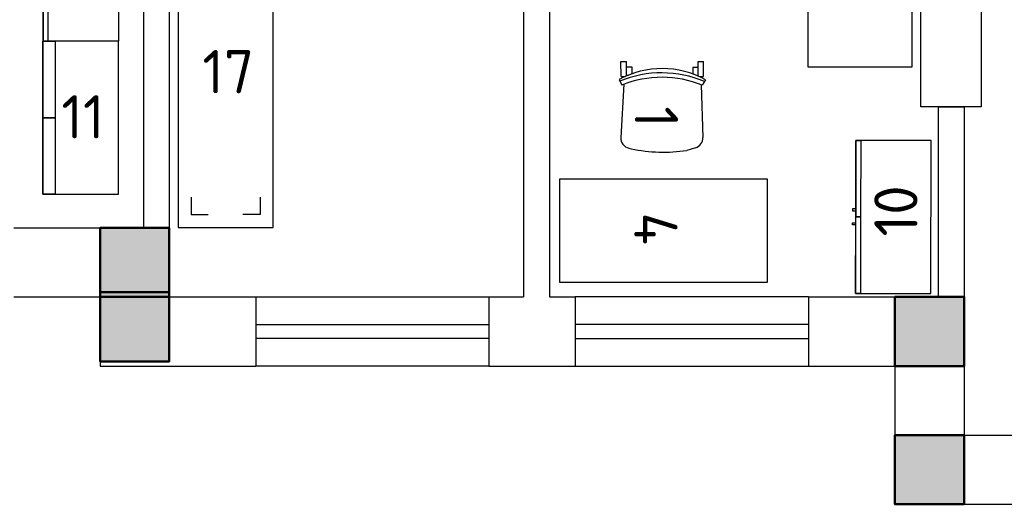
# Model space of a CAD drawing. Header units: millimetres. Extents: x 151654 to 877351, y 70322 to 154322.
# Tile 24 of 173: x 238106 to 243805, y 91338 to 94142. Entities that reach past the tile are written whole.
import ezdxf

# ---------------------------------------------------------------- set-up
doc = ezdxf.new("R2010")
doc.units = ezdxf.units.MM
doc.layers.add('kolonn', color=7, linetype='Continuous')
doc.layers.add('Стены', color=5, linetype='Continuous', lineweight=30)
doc.layers.add('технологич.о', color=152, linetype='Continuous', lineweight=30)
doc.styles.add('GOST', font='isocpeur.ttf')

# ---------------------------------------------------------------- blocks, each defined once
blk = doc.blocks.new('ghsdd')
at = {"ltscale": 50, "true_color": 0x757575}
h = blk.add_hatch(color=8, dxfattribs=at)
h.paths.add_polyline_path([(0, 200), (-200, 200), (-200, 0), (0, 0)])
h.paths.add_polyline_path([(200, 0), (200, 200), (0, 200), (0, 0)])
h.paths.add_polyline_path([(0, 0), (-200, 0), (-200, -200), (0, -200)])
h.paths.add_polyline_path([(0, 0), (0, -200), (200, -200), (200, 0)])
at = {"lineweight": 50, "ltscale": 50}
blk.add_lwpolyline([(200, 200), (200, -200), (-200, -200), (-200, 200), (200, 200)], dxfattribs=at)
blk = doc.blocks.new('470')
at = {"layer": 'технологич.о', "ltscale": 2}
for points in [[(8195681.1, 138800.7), (8196567.1, 138800.7), (8196567.1, 139236.7), (8195681.1, 139236.7)], [(8196124.1, 138800.7), (8195681.1, 138800.7), (8195681.1, 138829.4), (8196124.1, 138829.4)], [(8196089.4, 138800.7), (8196077.4, 138800.7), (8196077.4, 138781.5), (8196089.4, 138781.5)], [(8196567.1, 138800.7), (8196124.1, 138800.7), (8196124.1, 138829.4), (8196567.1, 138829.4)], [(8196158.7, 138800.7), (8196170.7, 138800.7), (8196170.7, 138781.5), (8196158.7, 138781.5)]]:
    blk.add_lwpolyline(points, close=True, dxfattribs=at)
blk = doc.blocks.new('A$C39229c42')
at = {"layer": 'технологич.о'}
blk.add_lwpolyline([(0, 0), (1800, 0), (1800, 550), (0, 550)], close=True, dxfattribs=at)
for points in [[(175, 475), (75, 475), (75, 375)], [(1625, 475), (1725, 475), (1725, 375)], [(175, 75), (75, 75), (75, 175)], [(1625, 75), (1725, 75), (1725, 175)]]:
    blk.add_lwpolyline(points, dxfattribs=at)
blk = doc.blocks.new('superkomfortchair 2')
at = {"layer": 'технологич.о', "linetype": 'Continuous'}
for p, q in [((-239.2, -32.01), (-239.2, 55.695)), ((-239.2, 55.695), (-208, 55.695)), ((-208, -28.902), (-208, 55.695)), ((-208, 25.149), (-176.8, 25.149)), ((-176.8, 25.149), (-176.8, -16.449)), ((208, 20.149), (176.8, 20.149)), ((176.8, 20.149), (176.8, -17.679)), ((208, -28.451), (208, 55.695)), ((208, 55.695), (239.2, 55.695)), ((239.2, -32.01), (239.2, 55.695)), ((-249.58336, -49.416), (-233.80448, -80.984)), ((-239.2, -32.01), (-214.95656, -32.01)), ((-208, -23.451), (-195.0676, -23.451)), ((216.62264, -32.01), (239.2, -32.01)), ((249.79032, -50.487), (231.5248, -82.322)), ((-222.58288, -76.582), (-240.46048, -385.443)), ((225.59576, -79.924), (234.65, -384.913)), ((-194.47064, -446.69), (-180.09368, -450.434)), ((191.47336, -443.715), (141.24136, -459.332))]:
    blk.add_line(p, q, dxfattribs=at)
for centre, major_axis, start_param, end_param in [((-0.86112, -466.333), (-499.8656, 0), 4.187126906, 5.2331917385), ((-4.36904, -598.93), (-611.75504, 0), 4.2951139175, 5.1170365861), ((-2.782, -609.946), (-596.65944, 0), 4.3088252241, 5.1099732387), ((-178.1572, -388.777), (-62.4, 0), 6.2275878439, 7.5894769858), ((172.27496, -386.625), (-62.4, 0), 1.8835191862, 3.1701305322), ((5.6784, 383.421), (-886.88392, 0), 1.3597668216, 1.7242509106)]:
    blk.add_ellipse(centre, major_axis=major_axis, ratio=0.9615384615, start_param=start_param, end_param=end_param, dxfattribs=at)

msp = doc.modelspace()

# ---------------------------------------------------------------- linework, layer by layer
at = {"lineweight": 30}
for p, q in [((238822.2, 97588.4), (238822.2, 92938.4)), ((238972.2, 97588.4), (238972.2, 92538.4)), ((241022.2, 96088.4), (241022.2, 92538.4)), ((241172.2, 96088.4), (241172.2, 92538.4)), ((243422.2, 93638.4), (243572.2, 93638.4)), ((243422.2, 93638.4), (243422.2, 92538.4)), ((243572.2, 93638.4), (243572.2, 91738.4)), ((238072.2, 92938.4), (238822.2, 92938.4)), ((238072.2, 92538.4), (238572.2, 92538.4)), ((238572.2, 92538.4), (238572.2, 92138.4)), ((238972.2, 92538.4), (239472.2, 92538.4)), ((239472.2, 92538.4), (239472.2, 92138.4)), ((240822.2, 92538.4), (240822.2, 92138.4)), ((240822.2, 92538.4), (241022.2, 92538.4)), ((241172.2, 92538.4), (241322.2, 92538.4)), ((241322.2, 92538.4), (241322.2, 92138.4)), ((242672.2, 92538.4), (242672.2, 92138.4)), ((242672.2, 92538.4), (243572.2, 92538.4)), ((238572.2, 92138.4), (239472.2, 92138.4)), ((240822.2, 92138.4), (241322.2, 92138.4)), ((242672.2, 92138.4), (243172.2, 92138.4)), ((243172.2, 92138.4), (243172.2, 91338.4)), ((243572.2, 91738.4), (243972.2, 91738.4)), ((243172.2, 91338.4), (243972.2, 91338.4))]:
    msp.add_line(p, q, dxfattribs=at)
at = {"color": 1}
for p, q in [((239472.2, 92538.4), (240822.2, 92538.4)), ((242672.2, 92538.4), (241322.2, 92538.4)), ((239472.2, 92378.4), (240822.2, 92378.4)), ((242672.2, 92378.4), (241322.2, 92378.4)), ((240822.2, 92298.4), (239472.2, 92298.4)), ((241322.2, 92298.4), (242672.2, 92298.4)), ((240822.2, 92138.4), (239472.2, 92138.4)), ((241322.2, 92138.4), (242672.2, 92138.4))]:
    msp.add_line(p, q, dxfattribs=at)
msp.add_lwpolyline([(243322.2, 96238.4), (243672.2, 96238.4), (243672.2, 93638.4), (243322.2, 93638.4)], close=True)
at = {"layer": 'технологич.о', "ltscale": 2}
for points in [[(242669.1, 93867.7), (242669.1, 95067.7), (243269.1, 95067.7), (243269.1, 93867.7)], [(238240.8, 94018), (238240.8, 93132), (238678.8, 93132), (238678.8, 94018)], [(238240.8, 93575), (238240.8, 94018), (238311.7, 94018), (238311.7, 93575)], [(238240.8, 93132), (238240.8, 93575), (238311.7, 93575), (238311.7, 93132)], [(241232.2, 93221.6), (242432.2, 93221.6), (242432.2, 92621.6), (241232.2, 92621.6)]]:
    msp.add_lwpolyline(points, close=True, dxfattribs=at)

# ---------------------------------------------------------------- block references
at = {"layer": 'kolonn'}
for p in [(238772.2, 92738.4), (238772.2, 92364.8), (243372.2, 92338.4), (243372.2, 91538.4)]:
    msp.add_blockref('ghsdd', p, dxfattribs=at)
at = {"layer": 'Стены', "lineweight": 60, "rotation": 270}
msp.add_blockref('A$C39229c42', (239022.9, 94739.7), dxfattribs=at)
at = {"layer": 'технологич.о', "color": 234, "xscale": -1, "rotation": 270.0824366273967}
msp.add_blockref('470', (111234.1, -8101854.9), dxfattribs=at)
at = {"layer": 'технологич.о', "lineweight": 25, "rotation": 0.04463843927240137}
msp.add_blockref('superkomfortchair 2', (241825.8, 93845.2), dxfattribs=at)
at = {"layer": 'технологич.о', "color": 234, "rotation": 269.9175633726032}
msp.add_blockref('470', (115936.9, 8289316.2), dxfattribs=at)

# ---------------------------------------------------------------- texts
at = {"style": 'GOST'}
for s, p in [('17', (239163.4, 93716.5, -11.2)), ('11', (238347.2, 93455.4, 24.7))]:
    msp.add_text(s, height=250, dxfattribs=at).set_placement(p)
for s, rotation, p in [('1', 270, (241666.6, 93641.4, 11.2)), ('10', 90, (243302.7, 92887.4)), ('4', 270, (241663, 93026.6, 11.2))]:
    msp.add_text(s, height=250, rotation=rotation, dxfattribs=at).set_placement(p)

doc.saveas('drawing.dxf')
